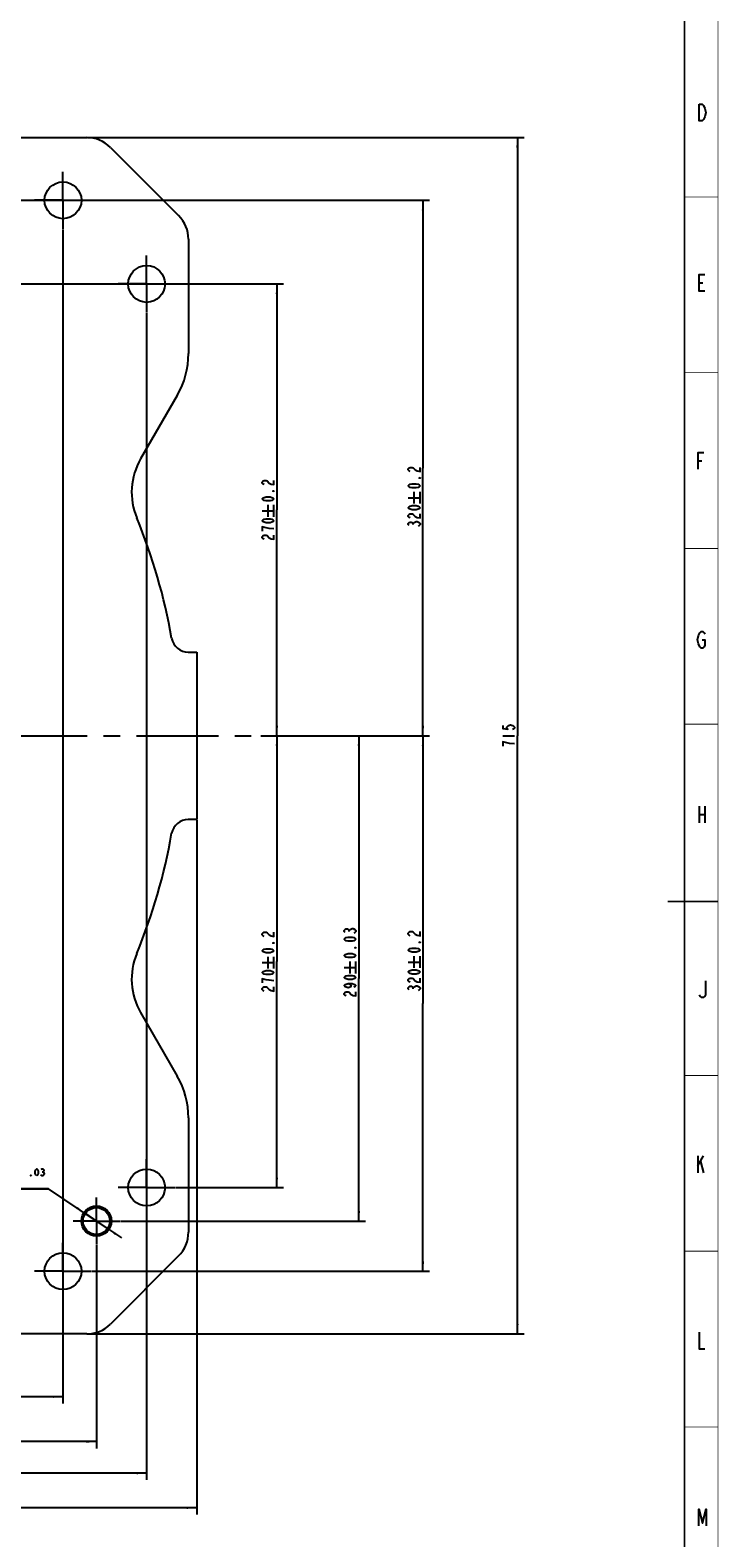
# Model space of a CAD drawing. Header units: millimetres. Extents: x 0 to 3156, y 0 to 2462.
# Tile 6 of 7: x 1967 to 2378, y 461 to 1362. Entities that reach past the tile are written whole.
import ezdxf

# ---------------------------------------------------------------- set-up
doc = ezdxf.new("R2010")
doc.units = ezdxf.units.MM
doc.header["$LTSCALE"] = 130.79
doc.linetypes.add('CENTER', pattern=[0.6, 0.375, -0.075, 0.075, -0.075])
doc.layers.get('0').update_dxf_attribs({"linetype": 'CONTINUOUS'})
for name, color, linetype in [('0100180B0000_DXF_AXIS', 7, 'CONTINUOUS'), ('0100180B0000_DXF_DIMENSION', 7, 'CONTINUOUS'), ('0100180B0000_DXF_FORMAT', 7, 'CONTINUOUS'), ('0100180B0000DXF_CONTINUOUS_LINE', 7, 'CONTINUOUS')]:
    doc.layers.add(name, color=color, linetype=linetype)
doc.styles.get("Standard").update_dxf_attribs({"font": 'txt', "width": 0.7})
doc.dimstyles.new('DIMSTYLE_1', dxfattribs={"dimtxt": 7, "dimasz": 6, "dimexe": 2, "dimexo": 0.2, "dimgap": 0.875, "dimtad": 1, "dimdsep": 46, "dimtxsty": 'Standard', "dimblk": '_FILLED', "dimblk1": '_FILLED', "dimblk2": '_FILLED', "dimcen": 0.09, "dimclrt": 5, "dimazin": 2, "dimtp": 0.01, "dimtm": 0.01, "dimtfac": 1, "dimtofl": 0, "dimtmove": 0, "dimatfit": 3, "dimldrblk": '_FILLED', "dimfxl": 1, "dimtolj": 1, "dimarcsym": 0})
doc.dimstyles.new('DIMSTYLE_2', dxfattribs={"dimtxt": 7, "dimasz": 6, "dimexe": 2, "dimexo": 0.2, "dimgap": 0.875, "dimtad": 1, "dimdsep": 46, "dimtxsty": 'Standard', "dimblk": '_FILLED', "dimblk1": '_FILLED', "dimblk2": '_FILLED', "dimcen": 0.09, "dimclrt": 5, "dimazin": 2, "dimtol": 1, "dimtp": 0.03, "dimtm": 0.03, "dimtfac": 1, "dimtofl": 0, "dimtmove": 0, "dimatfit": 3, "dimldrblk": '_FILLED', "dimfxl": 1, "dimtolj": 1, "dimarcsym": 0})
doc.dimstyles.new('DIMSTYLE_3', dxfattribs={"dimtxt": 7, "dimasz": 6, "dimexe": 2, "dimexo": 0.2, "dimgap": 0.875, "dimtad": 1, "dimdsep": 46, "dimtxsty": 'Standard', "dimblk": '_FILLED', "dimblk1": '_FILLED', "dimblk2": '_FILLED', "dimcen": 0.09, "dimclrt": 5, "dimazin": 2, "dimtol": 1, "dimtp": 0.2, "dimtm": 0.2, "dimtfac": 1, "dimtofl": 0, "dimtmove": 0, "dimatfit": 3, "dimldrblk": '_FILLED', "dimfxl": 1, "dimtolj": 1, "dimarcsym": 0})
doc.dimstyles.new('DIMSTYLE_5', dxfattribs={"dimtxt": 7, "dimasz": 6, "dimexe": 2, "dimexo": 0.2, "dimtad": 1, "dimdsep": 46, "dimtxsty": 'Standard', "dimblk": '_FILLED', "dimblk1": '_FILLED', "dimblk2": '_FILLED', "dimcen": 0.09, "dimclrt": 5, "dimazin": 2, "dimtol": 1, "dimtp": 0.03, "dimtfac": 0.6, "dimtmove": 0, "dimatfit": 2, "dimldrblk": '_FILLED', "dimfxl": 1, "dimtolj": 1, "dimarcsym": 0})

# ---------------------------------------------------------------- blocks, each defined once
blk = doc.blocks.new('_FILLED')
at = {"color": 0, "linetype": 'ByBlock'}
blk.add_solid([(0, 0), (-1, 0.12), (-1, -0.12)], dxfattribs=at)
blk = doc.blocks.new('*D2')
at = {"layer": '0100180B0000_DXF_DIMENSION', "color": 2, "linetype": 'Continuous'}
for p, q in [((2066.44, 889.65), (2066.44, 474.68)), ((1366.44, 647.93), (1366.44, 474.68)), ((1366.44, 478.68), (1716.44, 478.68)), ((2066.44, 478.68), (1716.44, 478.68))]:
    blk.add_line(p, q, dxfattribs=at)
at = {"layer": '0100180B0000_DXF_DIMENSION', "color": 2, "linetype": 'Continuous', "xscale": 6, "yscale": 6, "zscale": 6, "rotation": 180}
blk.add_blockref('_FILLED', (1366.44, 478.68), dxfattribs=at)
at = {"layer": '0100180B0000_DXF_DIMENSION', "color": 2, "linetype": 'Continuous', "xscale": 6, "yscale": 6, "zscale": 6}
blk.add_blockref('_FILLED', (2066.44, 478.68), dxfattribs=at)
blk = doc.blocks.new('*D3')
at = {"layer": '0100180B0000_DXF_DIMENSION', "color": 2, "linetype": 'Continuous'}
for p, q in [((2001.05, 1297.55), (2262.09, 1297.55)), ((2258.09, 1297.55), (2258.09, 940.05)), ((2258.09, 582.55), (2258.09, 940.05)), ((2001.05, 582.55), (2262.09, 582.55))]:
    blk.add_line(p, q, dxfattribs=at)
at = {"layer": '0100180B0000_DXF_DIMENSION', "color": 2, "linetype": 'Continuous', "xscale": 6, "yscale": 6, "zscale": 6}
for p, rotation in [((2258.09, 1297.55), 90), ((2258.09, 582.55), 270)]:
    blk.add_blockref('_FILLED', p, dxfattribs=dict(at, rotation=rotation))
blk = doc.blocks.new('*D5')
at = {"layer": '0100180B0000_DXF_DIMENSION', "color": 2, "linetype": 'Continuous'}
for p, q in [((1413.84, 1210.05), (2118.29, 1210.05)), ((2114.29, 1210.05), (2114.29, 1075.05)), ((2114.29, 940.05), (2114.29, 1075.05)), ((2104.67, 940.05), (2118.29, 940.05))]:
    blk.add_line(p, q, dxfattribs=at)
at = {"layer": '0100180B0000_DXF_DIMENSION', "color": 2, "linetype": 'Continuous', "xscale": 6, "yscale": 6, "zscale": 6}
for p, rotation in [((2114.29, 1210.05), 90), ((2114.29, 940.05), 270)]:
    blk.add_blockref('_FILLED', p, dxfattribs=dict(at, rotation=rotation))
blk = doc.blocks.new('*D6')
at = {"layer": '0100180B0000_DXF_DIMENSION', "color": 2, "linetype": 'Continuous'}
for p, q in [((2104.67, 940.05), (2118.29, 940.05)), ((2114.29, 940.05), (2114.29, 805.05)), ((2114.29, 670.05), (2114.29, 805.05)), ((2053.84, 670.05), (2118.29, 670.05))]:
    blk.add_line(p, q, dxfattribs=at)
at = {"layer": '0100180B0000_DXF_DIMENSION', "color": 2, "linetype": 'Continuous', "xscale": 6, "yscale": 6, "zscale": 6}
for p, rotation in [((2114.29, 940.05), 90), ((2114.29, 670.05), 270)]:
    blk.add_blockref('_FILLED', p, dxfattribs=dict(at, rotation=rotation))
blk = doc.blocks.new('*D7')
at = {"layer": '0100180B0000_DXF_DIMENSION', "color": 2, "linetype": 'Continuous'}
for p, q in [((2104.67, 940.05), (2167.31, 940.05)), ((2163.31, 940.05), (2163.31, 795.05)), ((2163.31, 650.05), (2163.31, 795.05)), ((2020.84, 650.05), (2167.31, 650.05))]:
    blk.add_line(p, q, dxfattribs=at)
at = {"layer": '0100180B0000_DXF_DIMENSION', "color": 2, "linetype": 'Continuous', "xscale": 6, "yscale": 6, "zscale": 6}
for p, rotation in [((2163.31, 940.05), 90), ((2163.31, 650.05), 270)]:
    blk.add_blockref('_FILLED', p, dxfattribs=dict(at, rotation=rotation))
blk = doc.blocks.new('*D8')
at = {"layer": '0100180B0000_DXF_DIMENSION', "color": 2, "linetype": 'Continuous'}
for p, q in [((1463.84, 1260.05), (2205.62, 1260.05)), ((2201.62, 1260.05), (2201.62, 1100.05)), ((2201.62, 940.05), (2201.62, 1100.05)), ((2104.67, 940.05), (2205.62, 940.05))]:
    blk.add_line(p, q, dxfattribs=at)
at = {"layer": '0100180B0000_DXF_DIMENSION', "color": 2, "linetype": 'Continuous', "xscale": 6, "yscale": 6, "zscale": 6}
for p, rotation in [((2201.62, 1260.05), 90), ((2201.62, 940.05), 270)]:
    blk.add_blockref('_FILLED', p, dxfattribs=dict(at, rotation=rotation))
blk = doc.blocks.new('*D9')
at = {"layer": '0100180B0000_DXF_DIMENSION', "color": 2, "linetype": 'Continuous'}
for p, q in [((2104.67, 940.05), (2205.62, 940.05)), ((2201.62, 940.05), (2201.62, 780.05)), ((2201.62, 620.05), (2201.62, 780.05)), ((2003.84, 620.05), (2205.62, 620.05))]:
    blk.add_line(p, q, dxfattribs=at)
at = {"layer": '0100180B0000_DXF_DIMENSION', "color": 2, "linetype": 'Continuous', "xscale": 6, "yscale": 6, "zscale": 6}
for p, rotation in [((2201.62, 940.05), 90), ((2201.62, 620.05), 270)]:
    blk.add_blockref('_FILLED', p, dxfattribs=dict(at, rotation=rotation))
blk = doc.blocks.new('*D11')
at = {"layer": '0100180B0000_DXF_DIMENSION', "color": 2, "linetype": 'Continuous'}
for p, q in [((1986.44, 1242.65), (1986.44, 541.06)), ((1716.44, 939.65), (1716.44, 541.06)), ((1716.44, 545.06), (1851.44, 545.06)), ((1986.44, 545.06), (1851.44, 545.06))]:
    blk.add_line(p, q, dxfattribs=at)
at = {"layer": '0100180B0000_DXF_DIMENSION', "color": 2, "linetype": 'Continuous', "xscale": 6, "yscale": 6, "zscale": 6, "rotation": 180}
blk.add_blockref('_FILLED', (1716.44, 545.06), dxfattribs=at)
at = {"layer": '0100180B0000_DXF_DIMENSION', "color": 2, "linetype": 'Continuous', "xscale": 6, "yscale": 6, "zscale": 6}
blk.add_blockref('_FILLED', (1986.44, 545.06), dxfattribs=at)
blk = doc.blocks.new('*D12')
at = {"layer": '0100180B0000_DXF_DIMENSION', "color": 2, "linetype": 'Continuous'}
for p, q in [((2006.44, 635.65), (2006.44, 514.19)), ((1716.44, 544.41), (1716.44, 514.19)), ((1716.44, 518.19), (1861.44, 518.19)), ((2006.44, 518.19), (1861.44, 518.19))]:
    blk.add_line(p, q, dxfattribs=at)
at = {"layer": '0100180B0000_DXF_DIMENSION', "color": 2, "linetype": 'Continuous', "xscale": 6, "yscale": 6, "zscale": 6, "rotation": 180}
blk.add_blockref('_FILLED', (1716.44, 518.19), dxfattribs=at)
at = {"layer": '0100180B0000_DXF_DIMENSION', "color": 2, "linetype": 'Continuous', "xscale": 6, "yscale": 6, "zscale": 6}
blk.add_blockref('_FILLED', (2006.44, 518.19), dxfattribs=at)
blk = doc.blocks.new('*D13')
at = {"layer": '0100180B0000_DXF_DIMENSION', "color": 2, "linetype": 'Continuous'}
for p, q in [((2036.44, 1192.65), (2036.44, 495.39)), ((1716.44, 544.41), (1716.44, 495.39)), ((1716.44, 499.39), (1876.44, 499.39)), ((2036.44, 499.39), (1876.44, 499.39))]:
    blk.add_line(p, q, dxfattribs=at)
at = {"layer": '0100180B0000_DXF_DIMENSION', "color": 2, "linetype": 'Continuous', "xscale": 6, "yscale": 6, "zscale": 6, "rotation": 180}
blk.add_blockref('_FILLED', (1716.44, 499.39), dxfattribs=at)
at = {"layer": '0100180B0000_DXF_DIMENSION', "color": 2, "linetype": 'Continuous', "xscale": 6, "yscale": 6, "zscale": 6}
blk.add_blockref('_FILLED', (2036.44, 499.39), dxfattribs=at)
blk = doc.blocks.new('*D17')
at = {"layer": '0100180B0000_DXF_DIMENSION', "color": 2, "linetype": 'Continuous'}
for p, q in [((1977.79, 669.35), (1928.66, 669.35)), ((1928.66, 669.35), (1977.79, 669.35)), ((2006.44, 650.05), (1977.79, 669.35)), ((1999.8, 654.52), (1999.8, 654.52)), ((1999.8, 654.52), (2006.44, 650.05)), ((2013.07, 645.58), (2006.44, 650.05)), ((2006.44, 650.05), (2021.37, 639.99)), ((2013.07, 645.58), (2013.07, 645.58))]:
    blk.add_line(p, q, dxfattribs=at)
at = {"layer": '0100180B0000_DXF_DIMENSION', "color": 2, "linetype": 'Continuous', "xscale": 6, "yscale": 6, "zscale": 6}
for p, rotation in [((1999.8, 654.52), 326.0311101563), ((2013.07, 645.58), 146.0337765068)]:
    blk.add_blockref('_FILLED', p, dxfattribs=dict(at, rotation=rotation))

msp = doc.modelspace()

# ---------------------------------------------------------------- linework, layer by layer
at = {"layer": '0100180B0000_DXF_AXIS', "color": 7, "linetype": 'CENTER'}
for p, q in [((1986.439, 1260.049), (1986.439, 1277.049)), ((1986.439, 1260.049), (1969.439, 1260.049)), ((1986.439, 1260.049), (2003.439, 1260.049)), ((1986.439, 1260.049), (1986.439, 1243.049)), ((2036.439, 1210.049), (2036.439, 1227.049)), ((2036.439, 1210.049), (2019.439, 1210.049)), ((2036.439, 1210.049), (2053.439, 1210.049)), ((2036.439, 1210.049), (2036.439, 1193.049)), ((1716.439, 940.049), (2104.273, 940.049)), ((2036.439, 670.049), (2036.439, 687.049)), ((2036.439, 670.049), (2019.439, 670.049)), ((2036.439, 670.049), (2053.439, 670.049)), ((2036.439, 670.049), (2036.439, 653.049)), ((2006.439, 650.049), (2006.439, 664.049)), ((2006.439, 650.049), (1992.439, 650.049)), ((2006.439, 650.049), (2020.439, 650.049)), ((2006.439, 650.049), (2006.439, 636.049)), ((1986.439, 620.049), (1986.439, 637.049)), ((1986.439, 620.049), (1969.439, 620.049)), ((1986.439, 620.049), (2003.439, 620.049)), ((1986.439, 620.049), (1986.439, 603.049))]:
    msp.add_line(p, q, dxfattribs=at)
at = {"layer": '0100180B0000_DXF_DIMENSION', "color": 5, "linetype": 'Continuous'}
for p, q in [((2192.865, 1082.286), (2199.865, 1082.286)), ((2196.365, 1078.786), (2196.365, 1085.786)), ((2199.865, 1078.786), (2199.865, 1085.786)), ((2105.544, 1074.465), (2112.544, 1074.465)), ((2109.044, 1070.965), (2109.044, 1077.965)), ((2112.544, 1070.965), (2112.544, 1077.965)), ((2195.782, 1066.23), (2195.782, 1066.842)), ((2249.344, 940.049), (2256.344, 940.049)), ((2157.476, 823.065), (2157.476, 823.677)), ((2105.544, 804.465), (2112.544, 804.465)), ((2109.044, 800.965), (2109.044, 807.965)), ((2112.544, 800.965), (2112.544, 807.965)), ((2158.06, 798.054), (2158.06, 805.054)), ((2161.56, 798.054), (2161.56, 805.054)), ((2192.865, 804.844), (2199.865, 804.844)), ((2196.365, 801.344), (2196.365, 808.344)), ((2199.865, 801.344), (2199.865, 808.344)), ((2154.56, 801.554), (2161.56, 801.554)), ((2195.782, 788.788), (2195.782, 789.4)), ((1973.9, 679.498), (1974.32, 679.498))]:
    msp.add_line(p, q, dxfattribs=at)
for points in [[(2194.032, 1097.978), (2193.449, 1098.284), (2192.865, 1098.896), (2192.865, 1099.509), (2193.449, 1100.121), (2194.032, 1100.428), (2195.199, 1100.428), (2195.782, 1100.121)], [(2195.782, 1100.121), (2196.949, 1098.896), (2198.115, 1098.284), (2199.865, 1097.978), (2199.865, 1100.428)], [(2106.711, 1090.157), (2106.127, 1090.463), (2105.544, 1091.076), (2105.544, 1091.688), (2106.127, 1092.301), (2106.711, 1092.607), (2107.877, 1092.607), (2108.461, 1092.301)], [(2108.461, 1092.301), (2109.627, 1091.076), (2110.794, 1090.463), (2112.544, 1090.157), (2112.544, 1092.607)], [(2199.865, 1089.403), (2199.282, 1088.79), (2198.699, 1088.484), (2197.532, 1088.178), (2195.199, 1088.178), (2194.032, 1088.484), (2193.449, 1088.79), (2192.865, 1089.403), (2193.449, 1090.015), (2194.032, 1090.321), (2195.199, 1090.628), (2197.532, 1090.628), (2198.699, 1090.321), (2199.282, 1090.015), (2199.865, 1089.403)], [(2199.865, 1094.303), (2199.865, 1093.996), (2199.282, 1093.996), (2199.865, 1094.303)], [(2112.544, 1081.582), (2111.961, 1080.969), (2111.377, 1080.663), (2110.211, 1080.357), (2107.877, 1080.357), (2106.711, 1080.663), (2106.127, 1080.969), (2105.544, 1081.582), (2106.127, 1082.194), (2106.711, 1082.501), (2107.877, 1082.807), (2110.211, 1082.807), (2111.377, 1082.501), (2111.961, 1082.194), (2112.544, 1081.582)], [(2112.544, 1086.482), (2112.544, 1086.176), (2111.961, 1086.176), (2112.544, 1086.482)], [(2199.865, 1076.336), (2199.282, 1075.724), (2198.699, 1075.417), (2197.532, 1075.111), (2195.199, 1075.111), (2194.032, 1075.417), (2193.449, 1075.724), (2192.865, 1076.336), (2193.449, 1076.949), (2194.032, 1077.255), (2195.199, 1077.561), (2197.532, 1077.561), (2198.699, 1077.255), (2199.282, 1076.949), (2199.865, 1076.336)], [(2194.032, 1070.211), (2193.449, 1070.517), (2192.865, 1071.13), (2192.865, 1071.742), (2193.449, 1072.355), (2194.032, 1072.661), (2195.199, 1072.661), (2195.782, 1072.355)], [(2195.782, 1072.355), (2196.949, 1071.13), (2198.115, 1070.517), (2199.865, 1070.211), (2199.865, 1072.661)], [(2112.544, 1068.515), (2111.961, 1067.903), (2111.377, 1067.597), (2110.211, 1067.29), (2107.877, 1067.29), (2106.711, 1067.597), (2106.127, 1067.903), (2105.544, 1068.515), (2106.127, 1069.128), (2106.711, 1069.434), (2107.877, 1069.74), (2110.211, 1069.74), (2111.377, 1069.434), (2111.961, 1069.128), (2112.544, 1068.515)], [(2107.877, 1064.228), (2105.544, 1064.84), (2105.544, 1062.39)], [(2112.544, 1063.615), (2109.627, 1063.922), (2107.877, 1064.228)], [(2193.449, 1065.617), (2192.865, 1066.23), (2192.865, 1066.842), (2193.449, 1067.455), (2194.032, 1067.761), (2194.615, 1067.761), (2195.199, 1067.455), (2195.782, 1066.842), (2196.365, 1067.455)], [(2196.365, 1067.455), (2197.532, 1068.067), (2198.115, 1068.067)], [(2198.115, 1068.067), (2199.282, 1067.455), (2199.865, 1066.842), (2199.865, 1066.23), (2199.282, 1065.617), (2198.699, 1065.311)], [(2106.711, 1057.49), (2106.127, 1057.797), (2105.544, 1058.409), (2105.544, 1059.022), (2106.127, 1059.634), (2106.711, 1059.94), (2107.877, 1059.94), (2108.461, 1059.634)], [(2108.461, 1059.634), (2109.627, 1058.409), (2110.794, 1057.797), (2112.544, 1057.49), (2112.544, 1059.94)], [(2249.344, 946.174), (2249.344, 944.336), (2252.26, 944.03), (2251.677, 944.642), (2251.677, 945.255), (2252.26, 945.867), (2252.844, 946.174), (2254.01, 946.48), (2255.177, 946.174), (2255.76, 945.867), (2256.344, 945.255), (2256.344, 944.642), (2255.76, 944.03), (2255.177, 943.724)], [(2251.677, 935.761), (2249.344, 936.374), (2249.344, 933.924)], [(2256.344, 935.149), (2253.427, 935.455), (2251.677, 935.761)], [(2106.711, 820.157), (2106.127, 820.463), (2105.544, 821.076), (2105.544, 821.688), (2106.127, 822.301), (2106.711, 822.607), (2107.877, 822.607), (2108.461, 822.301)], [(2108.461, 822.301), (2109.627, 821.076), (2110.794, 820.463), (2112.544, 820.157), (2112.544, 822.607)], [(2155.143, 822.452), (2154.56, 823.065), (2154.56, 823.677), (2155.143, 824.29), (2155.727, 824.596), (2156.31, 824.596), (2156.893, 824.29), (2157.476, 823.677), (2158.06, 824.29)], [(2158.06, 824.29), (2159.226, 824.902), (2159.81, 824.902)], [(2159.81, 824.902), (2160.976, 824.29), (2161.56, 823.677), (2161.56, 823.065), (2160.976, 822.452), (2160.393, 822.146)], [(2194.032, 820.536), (2193.449, 820.842), (2192.865, 821.455), (2192.865, 822.067), (2193.449, 822.68), (2194.032, 822.986), (2195.199, 822.986), (2195.782, 822.68)], [(2195.782, 822.68), (2196.949, 821.455), (2198.115, 820.842), (2199.865, 820.536), (2199.865, 822.986)], [(2112.544, 811.582), (2111.961, 810.969), (2111.377, 810.663), (2110.211, 810.357), (2107.877, 810.357), (2106.711, 810.663), (2106.127, 810.969), (2105.544, 811.582), (2106.127, 812.194), (2106.711, 812.501), (2107.877, 812.807), (2110.211, 812.807), (2111.377, 812.501), (2111.961, 812.194), (2112.544, 811.582)], [(2112.544, 816.482), (2112.544, 816.176), (2111.961, 816.176), (2112.544, 816.482)], [(2161.56, 818.471), (2160.976, 817.858), (2160.393, 817.552), (2159.226, 817.246), (2156.893, 817.246), (2155.727, 817.552), (2155.143, 817.858), (2154.56, 818.471), (2155.143, 819.083), (2155.727, 819.39), (2156.893, 819.696), (2159.226, 819.696), (2160.393, 819.39), (2160.976, 819.083), (2161.56, 818.471)], [(2161.56, 813.571), (2161.56, 813.265), (2160.976, 813.265), (2161.56, 813.571)], [(2199.865, 811.961), (2199.282, 811.348), (2198.699, 811.042), (2197.532, 810.736), (2195.199, 810.736), (2194.032, 811.042), (2193.449, 811.348), (2192.865, 811.961), (2193.449, 812.573), (2194.032, 812.88), (2195.199, 813.186), (2197.532, 813.186), (2198.699, 812.88), (2199.282, 812.573), (2199.865, 811.961)], [(2199.865, 816.861), (2199.865, 816.555), (2199.282, 816.555), (2199.865, 816.861)], [(2161.56, 808.671), (2160.976, 808.058), (2160.393, 807.752), (2159.226, 807.446), (2156.893, 807.446), (2155.727, 807.752), (2155.143, 808.058), (2154.56, 808.671), (2155.143, 809.283), (2155.727, 809.59), (2156.893, 809.896), (2159.226, 809.896), (2160.393, 809.59), (2160.976, 809.283), (2161.56, 808.671)], [(2112.544, 798.515), (2111.961, 797.903), (2111.377, 797.597), (2110.211, 797.29), (2107.877, 797.29), (2106.711, 797.597), (2106.127, 797.903), (2105.544, 798.515), (2106.127, 799.128), (2106.711, 799.434), (2107.877, 799.74), (2110.211, 799.74), (2111.377, 799.434), (2111.961, 799.128), (2112.544, 798.515)], [(2107.877, 794.228), (2105.544, 794.84), (2105.544, 792.39)], [(2112.544, 793.615), (2109.627, 793.922), (2107.877, 794.228)], [(2161.56, 795.604), (2160.976, 794.992), (2160.393, 794.685), (2159.226, 794.379), (2156.893, 794.379), (2155.727, 794.685), (2155.143, 794.992), (2154.56, 795.604), (2155.143, 796.217), (2155.727, 796.523), (2156.893, 796.829), (2159.226, 796.829), (2160.393, 796.523), (2160.976, 796.217), (2161.56, 795.604)], [(2199.865, 798.894), (2199.282, 798.282), (2198.699, 797.975), (2197.532, 797.669), (2195.199, 797.669), (2194.032, 797.975), (2193.449, 798.282), (2192.865, 798.894), (2193.449, 799.507), (2194.032, 799.813), (2195.199, 800.119), (2197.532, 800.119), (2198.699, 799.813), (2199.282, 799.507), (2199.865, 798.894)], [(2194.032, 792.769), (2193.449, 793.075), (2192.865, 793.688), (2192.865, 794.3), (2193.449, 794.913), (2194.032, 795.219), (2195.199, 795.219), (2195.782, 794.913)], [(2195.782, 794.913), (2196.949, 793.688), (2198.115, 793.075), (2199.865, 792.769), (2199.865, 795.219)], [(2106.711, 787.49), (2106.127, 787.797), (2105.544, 788.409), (2105.544, 789.022), (2106.127, 789.634), (2106.711, 789.94), (2107.877, 789.94), (2108.461, 789.634)], [(2108.461, 789.634), (2109.627, 788.409), (2110.794, 787.797), (2112.544, 787.49), (2112.544, 789.94)], [(2156.893, 791.929), (2158.06, 791.623), (2158.643, 790.704), (2158.06, 789.785), (2156.893, 789.479), (2155.727, 789.785), (2155.143, 790.092), (2154.56, 790.704), (2155.143, 791.317), (2155.727, 791.623), (2156.893, 791.929), (2159.226, 791.929), (2160.393, 791.623), (2160.976, 791.317), (2161.56, 790.704), (2160.976, 790.092), (2160.393, 789.785)], [(2155.727, 784.579), (2155.143, 784.885), (2154.56, 785.498), (2154.56, 786.11), (2155.143, 786.723), (2155.727, 787.029), (2156.893, 787.029), (2157.476, 786.723)], [(2157.476, 786.723), (2158.643, 785.498), (2159.81, 784.885), (2161.56, 784.579), (2161.56, 787.029)], [(2193.449, 788.175), (2192.865, 788.788), (2192.865, 789.4), (2193.449, 790.013), (2194.032, 790.319), (2194.615, 790.319), (2195.199, 790.013), (2195.782, 789.4), (2196.365, 790.013)], [(2196.365, 790.013), (2197.532, 790.625), (2198.115, 790.625)], [(2198.115, 790.625), (2199.282, 790.013), (2199.865, 789.4), (2199.865, 788.788), (2199.282, 788.175), (2198.699, 787.869)], [(1967.39, 677.048), (1967.18, 677.048), (1967.18, 677.398), (1967.39, 677.048)], [(1970.75, 677.048), (1970.33, 677.398), (1970.12, 677.748), (1969.91, 678.448), (1969.91, 679.848), (1970.12, 680.548), (1970.33, 680.898), (1970.75, 681.248), (1971.17, 680.898), (1971.38, 680.548), (1971.59, 679.848), (1971.59, 678.448), (1971.38, 677.748), (1971.17, 677.398), (1970.75, 677.048)], [(1975.161, 678.098), (1974.74, 677.398), (1974.32, 677.048), (1973.9, 677.048), (1973.48, 677.398), (1973.27, 677.748)], [(1973.48, 680.898), (1973.9, 681.248), (1974.32, 681.248), (1974.74, 680.898), (1974.95, 680.548), (1974.95, 680.198), (1974.74, 679.848), (1974.32, 679.498), (1974.74, 679.148)], [(1974.74, 679.148), (1975.161, 678.448), (1975.161, 678.098)]]:
    msp.add_lwpolyline(points, dxfattribs=at)
at = {"layer": '0100180B0000_DXF_FORMAT', "color": 5, "linetype": 'Continuous'}
for p, q in [((2366.695, 1210.729), (2368.882, 1210.729)), ((2366.039, 1104.417), (2368.226, 1104.417)), ((2366.695, 897.973), (2366.695, 887.973)), ((2366.695, 892.973), (2370.195, 892.973)), ((2370.195, 897.973), (2370.195, 887.973)), ((2365.875, 688.925), (2365.875, 678.925)), ((2365.875, 683.091), (2369.375, 688.925)), ((2367.625, 685.591), (2369.375, 678.925))]:
    msp.add_line(p, q, dxfattribs=at)
at = {"layer": '0100180B0000_DXF_FORMAT', "color": 2, "linetype": 'Continuous', "const_width": 0.5}
for points in [[(2378, 0), (2378, 1682)], [(2358, 1262), (2378, 1262)], [(2358, 1157), (2378, 1157)], [(2358, 1052), (2378, 1052)], [(2358, 947), (2378, 947)], [(2358, 737), (2378, 737)], [(2358, 632), (2378, 632)], [(2358, 527), (2378, 527)]]:
    msp.add_lwpolyline(points, dxfattribs=at)
at = {"layer": '0100180B0000_DXF_FORMAT', "color": 7, "linetype": 'Continuous', "const_width": 1}
for points in [[(2358, 20), (2358, 1662)], [(2348, 841), (2378, 841)]]:
    msp.add_lwpolyline(points, dxfattribs=at)
at = {"layer": '0100180B0000_DXF_FORMAT', "color": 5, "linetype": 'Continuous'}
for points in [[(2366.695, 1317.448), (2368.445, 1317.448), (2369.32, 1316.615)], [(2370.195, 1309.948), (2369.32, 1308.281), (2368.445, 1307.448), (2366.695, 1307.448), (2366.695, 1317.448)], [(2369.32, 1316.615), (2370.195, 1314.948), (2370.632, 1312.448), (2370.195, 1309.948)], [(2370.195, 1205.729), (2366.695, 1205.729), (2366.695, 1215.729), (2370.195, 1215.729)], [(2366.039, 1099.417), (2366.039, 1109.417), (2369.539, 1109.417)], [(2366.257, 999.948), (2367.132, 1001.615), (2368.007, 1002.448), (2368.882, 1002.448), (2369.757, 1001.615), (2370.195, 1000.782)], [(2367.132, 993.282), (2366.257, 994.948), (2365.82, 997.448), (2366.257, 999.948)], [(2368.445, 997.448), (2370.195, 997.448), (2370.195, 994.115), (2369.757, 993.282), (2368.882, 992.448), (2368.007, 992.448), (2367.132, 993.282)], [(2370.464, 793.586), (2370.464, 785.253), (2370.026, 784.42), (2369.151, 783.586), (2368.276, 783.586), (2367.401, 784.42), (2366.964, 785.253)], [(2366.695, 583.603), (2366.695, 573.603), (2370.195, 573.603)], [(2366.593, 467.847), (2366.593, 477.847), (2368.781, 469.514), (2370.968, 477.847), (2370.968, 467.847)]]:
    msp.add_lwpolyline(points, dxfattribs=at)
at = {"layer": '0100180B0000DXF_CONTINUOUS_LINE', "color": 7, "linetype": 'Continuous'}
for p, q in [((1877.875, 1297.549), (2000.655, 1297.549)), ((2014.797, 1291.691), (2055.581, 1250.907)), ((2061.439, 1236.764), (2061.439, 1168.446)), ((2054.74, 1143.446), (2032.848, 1105.527)), ((2061.258, 990.049), (2066.439, 990.049)), ((2066.439, 990.049), (2066.439, 890.049)), ((2066.439, 890.049), (2061.258, 890.049)), ((2032.848, 774.57), (2054.74, 736.651)), ((2061.439, 711.651), (2061.439, 643.333)), ((2055.581, 629.191), (2014.797, 588.407)), ((2000.655, 582.549), (1877.875, 582.549))]:
    msp.add_line(p, q, dxfattribs=at)
for centre, radius in [((1986.439, 1260.049), 11), ((2036.439, 1210.049), 11), ((2036.439, 670.049), 11), ((2006.439, 650.049), 9), ((2006.439, 650.049), 8), ((1986.439, 620.049), 11)]:
    msp.add_circle(centre, radius, dxfattribs=at)
for centre, radius, start, end in [((2000.655, 1277.549), 20, 45, 90), ((2041.439, 1236.764), 20, 0, 45), ((2011.439, 1168.446), 50, 330, 360), ((2067.489, 1085.527), 40, 150, 202.509612), ((1716.439, 940.049), 340, 9.87089, 22.509612), ((2061.258, 1000.049), 10, 189.87089, 270), ((2061.258, 880.049), 10, 90, 170.12911), ((1716.439, 940.049), 340, 337.490388, 350.12911), ((2067.489, 794.57), 40, 157.490388, 210), ((2011.439, 711.651), 50, 0, 30), ((2041.439, 643.333), 20, 315, 360), ((2000.655, 602.549), 20, 270, 315)]:
    msp.add_arc(centre, radius, start, end, dxfattribs=at)

# ---------------------------------------------------------------- dimensions: what is measured, and where the dimension line sits
at = {"layer": '0100180B0000_DXF_DIMENSION', "color": 2, "linetype": 'Continuous'}
for base, p1, p2, angle, dimstyle, picture, middle in [((2258.094, 1297.549), (2000.855, 582.549), (2000.855, 1297.549), 90, 'DIMSTYLE_1', '*D3', (2258.094, 932.699)), ((2201.615, 940.049), (1463.639, 1260.049), (2104.473, 940.049), 270, 'DIMSTYLE_3', '*D8', (2201.615, 1064.086)), ((2114.294, 940.049), (1413.639, 1210.049), (2104.473, 940.049), 270, 'DIMSTYLE_3', '*D5', (2114.294, 1056.265)), ((1716.439, 499.388), (2036.439, 1192.849), (1716.439, 544.614), 180, 'DIMSTYLE_3', '*D13', (1857.655, 499.388)), ((2201.615, 620.049), (2104.473, 940.049), (2003.639, 620.049), 270, 'DIMSTYLE_3', '*D9', (2201.615, 786.644)), ((2163.31, 650.049), (2104.473, 940.049), (2020.639, 650.049), 270, 'DIMSTYLE_2', '*D7', (2163.31, 783.354)), ((2114.294, 670.049), (2104.473, 940.049), (2053.639, 670.049), 270, 'DIMSTYLE_3', '*D6', (2114.294, 786.265)), ((1716.439, 518.194), (2006.439, 635.849), (1716.439, 544.614), 180, 'DIMSTYLE_2', '*D12', (1840.205, 518.194))]:
    dim = msp.add_linear_dim(base=base, p1=p1, p2=p2, angle=angle, dimstyle=dimstyle, dxfattribs=at)
    dim.commit()
    dim.dimension.update_dxf_attribs({"geometry": picture, "text_midpoint": middle, "dimtype": 160})
for base, p1, p2, dimstyle, picture, middle in [((1986.439, 545.058), (1716.439, 939.849), (1986.439, 1242.849), 'DIMSTYLE_3', '*D11', (1827.29, 545.058)), ((2066.439, 478.678), (1366.439, 648.133), (2066.439, 889.849), 'DIMSTYLE_1', '*D2', (1704.116, 478.678))]:
    dim = msp.add_linear_dim(base=base, p1=p1, p2=p2, dimstyle=dimstyle, dxfattribs=at)
    dim.commit()
    dim.dimension.update_dxf_attribs({"geometry": picture, "text_midpoint": middle, "dimtype": 160})
dim = msp.add_diameter_dim_2p(p1=(1999.804, 654.518), p2=(2013.074, 645.579), text='2X%%c<>', dimstyle='DIMSTYLE_5', override={"dimtih": 1, "dimtoh": 1, "dimpost": '<>'}, dxfattribs=at)
dim.commit()
dim.dimension.update_dxf_attribs({"geometry": '*D17', "text_midpoint": (1930.057, 672.848), "dimtype": 163})

doc.saveas('drawing.dxf')
